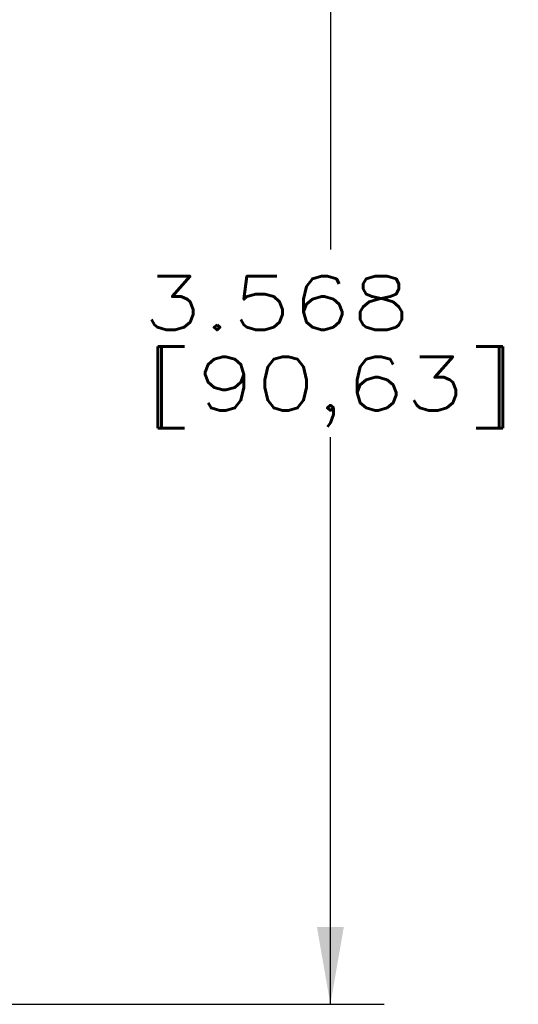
# Paper-space layout '170608_CRESCAD_1' of a CAD drawing. Header units: inches. Extents: x 0 to 17, y 0 to 11.
# Tile 67 of 139: x 10.3 to 11.5, y 5.1 to 7.4. Entities that reach past the tile are written whole.
import ezdxf
from ezdxf.enums import TextEntityAlignment as Align

# ---------------------------------------------------------------- set-up
doc = ezdxf.new("R2010")
doc.units = ezdxf.units.IN
doc.header["$LTSCALE"] = 0.935
doc.header["$MEASUREMENT"] = 0
doc.layers.get('0').update_dxf_attribs({"linetype": 'CONTINUOUS'})
doc.layers.add('DIM', color=7, linetype='CONTINUOUS')
doc.styles.get("Standard").update_dxf_attribs({"font": 'simplex.shx'})
doc.dimstyles.new('DIMSTYLE_1', dxfattribs={"dimtxt": 0.125, "dimasz": 0.18, "dimexe": 0.125, "dimexo": 0.0625, "dimgap": 0.0625, "dimtad": 0, "dimtih": 1, "dimtoh": 1, "dimdec": 3, "dimzin": 4, "dimdsep": 46, "dimtxsty": 'STANDARD', "dimblk": '_FILLED', "dimblk1": '_FILLED', "dimblk2": '_FILLED', "dimcen": 0.09, "dimadec": 0, "dimazin": 0, "dimtp": 0.001, "dimtm": 0.001, "dimtfac": 1, "dimtdec": 3, "dimtofl": 0, "dimtmove": 0, "dimatfit": 3, "dimldrblk": '_FILLED', "dimfxl": 1, "dimtolj": 1, "dimtzin": 4, "dimarcsym": 0})

# ---------------------------------------------------------------- blocks, each defined once
blk = doc.blocks.new('_FILLED')
at = {"color": 0, "linetype": 'BYBLOCK'}
blk.add_solid([(0, 0), (-1, 0.174), (-1, -0.174)], dxfattribs=at)
blk = doc.blocks.new('*D1')
at = {"layer": 'DIM', "color": 5, "linetype": 'CONTINUOUS'}
for p, q in [((9.3398, 8.7083), (11.1814, 8.7083)), ((11.0564, 8.7083), (11.0564, 6.898)), ((11.0564, 5.1403), (11.0564, 6.4605)), ((10.2899, 5.1403), (11.1814, 5.1403))]:
    blk.add_line(p, q, dxfattribs=at)
at = {"layer": 'DIM', "color": 5, "linetype": 'CONTINUOUS', "xscale": 0.18, "yscale": 0.18, "zscale": 0.18}
for p, rotation in [((11.0564, 8.7083), 90), ((11.0564, 5.1403), 270)]:
    blk.add_blockref('_FILLED', p, dxfattribs=dict(at, rotation=rotation))
at = {"layer": 'DIM', "color": 5, "linetype": 'CONTINUOUS'}
for s, p, p2 in [('3.568', (10.6189, 6.7105), (11.2439, 6.7105)), ('[', (10.6189, 6.523), (10.7439, 6.523)), ('90,63', (10.7439, 6.523), (11.3689, 6.523)), (']', (11.3689, 6.523), (11.4939, 6.523))]:
    blk.add_text(s, height=0.125, dxfattribs=at).set_placement(p, p2, align=Align.FIT)

psp = doc.layouts.new('170608_CRESCAD_1')

# ---------------------------------------------------------------- dimensions: what is measured, and where the dimension line sits
at = {"layer": 'DIM', "color": 5, "linetype": 'CONTINUOUS'}
dim = psp.add_linear_dim(base=(11.0564, 5.1403), p1=(9.2773, 8.7083), p2=(10.2274, 5.1403), angle=270, text='<>\\P[]', dimstyle='DIMSTYLE_1', dxfattribs=at)
dim.commit()
dim.dimension.update_dxf_attribs({"geometry": '*D1', "text_midpoint": (11.0564, 6.6793), "dimtype": 160})

doc.saveas('drawing.dxf')
